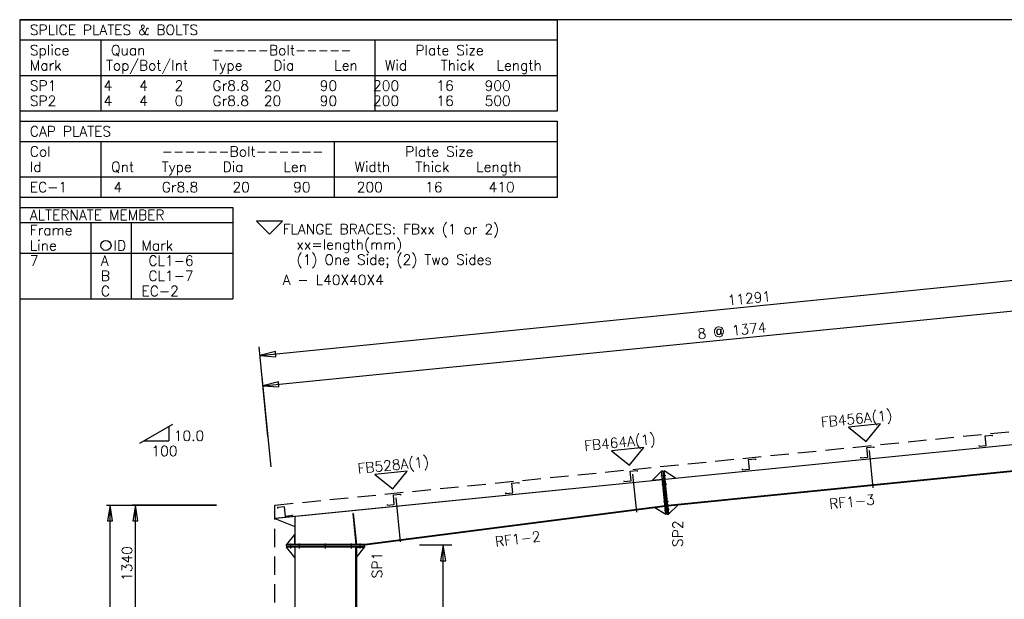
# Model space of a CAD drawing. Header units: millimetres. Extents: x 0 to 28190, y 0 to 19934.
# Tile 3 of 11: x 0 to 11374, y 13238 to 19934. Entities that reach past the tile are written whole.
import ezdxf

# ---------------------------------------------------------------- set-up
doc = ezdxf.new("R2010")
doc.units = ezdxf.units.MM
doc.header["$MEASUREMENT"] = 0
doc.linetypes.add('CONTIN', pattern=[0])
doc.linetypes.add('DASHED', pattern=[319.6, 213.1, -106.5])
doc.layers.get('0').update_dxf_attribs({"linetype": 'CONTIN'})
for name, color, linetype in [('1', 7, 'CONTIN'), ('10', 10, 'CONTIN'), ('11', 7, 'CONTIN'), ('12', 6, 'CONTIN'), ('14', 7, 'CONTIN'), ('2', 6, 'CONTIN'), ('22', 7, 'CONTIN'), ('26', 7, 'CONTIN'), ('3', 7, 'CONTIN'), ('5', 5, 'DASHED')]:
    doc.layers.add(name, color=color, linetype=linetype)
doc.styles.add('SIMPLEX', font='SIMPLEX')

# ---------------------------------------------------------------- blocks, each defined once
blk = doc.blocks.new('RF1CPL', base_point=(0, 11.43))
at = {"layer": '3'}
for p, q in [((0, 11.43), (80.77, 11.43)), ((0, 11.43), (0, 0)), ((80.77, 0), (80.77, 11.43)), ((0, 8.38), (80.77, 8.38)), ((12.19, 8.38), (12.19, 0)), ((47.24, 8.38), (47.24, 0)), ((0, 3.05), (80.77, 3.05)), ((0, 0), (80.77, 0)), ((0, 0), (80.77, 0))]:
    blk.add_line(p, q, dxfattribs=at)
at = {"layer": '1', "style": 'SIMPLEX'}
for s, p in [('CAP PLATES', (1.52, 9.14)), ('Col', (1.52, 6.1)), ('------Bolt------', (21.34, 6.1)), ('Plate Size', (57.91, 6.1)), ('Id', (1.52, 3.81)), ('Qnt', (13.72, 3.81)), ('Type', (21.34, 3.81)), ('Dia', (30.48, 3.81)), ('Len', (39.62, 3.81)), ('Width', (50.29, 3.81)), ('Thick', (59.44, 3.81)), ('Length', (68.58, 3.81)), ('EC-1', (1.52, 0.76)), ('   4', (10.67, 0.76)), ('Gr8.8', (21.34, 0.76)), ('        20', (22.86, 0.76)), ('        90', (32, 0.76)), ('       200', (42.67, 0.76)), ('        16', (51.82, 0.76)), ('       410', (62.48, 0.76))]:
    blk.add_text(s, height=1.524, dxfattribs=at).set_placement(p)
blk = doc.blocks.new('RF1BLT1', base_point=(0, 22.86))
at = {"layer": '3'}
for p, q in [((0, 22.86), (134.62, 22.86)), ((0, 22.86), (0, 0)), ((134.62, 0), (134.62, 22.86)), ((0, 17.78), (134.62, 17.78)), ((20.32, 17.78), (20.32, 0)), ((88.9, 17.78), (88.9, 0)), ((0, 8.89), (134.62, 8.89)), ((0, 0), (134.62, 0)), ((0, 0), (134.62, 0))]:
    blk.add_line(p, q, dxfattribs=at)
at = {"layer": '1', "style": 'SIMPLEX'}
for s, p in [('SPLICE PLATES & BOLTS', (2.54, 19.05)), ('Splice', (2.54, 13.97)), ('Quan', (22.86, 13.97)), ('-----Bolt-----', (48.26, 13.97)), ('Plate Size', (99.06, 13.97)), ('Mark', (2.54, 10.16)), ('Top/Bot/Int', (21.59, 10.16)), ('Type', (48.26, 10.16)), ('Dia', (63.5, 10.16)), ('Len', (78.74, 10.16)), ('Wid', (91.44, 10.16)), ('Thick', (105.41, 10.16)), ('Length', (119.38, 10.16)), ('SP1', (2.54, 5.08)), ('   4', (15.32, 5.08)), ('   4', (24.21, 5.08)), ('   2', (33.1, 5.08)), ('Gr8.8', (48.26, 5.08)), ('        20', (45.99, 5.08)), ('        90', (59.96, 5.08)), ('       200', (75.2, 5.08)), ('        16', (89.17, 5.08)), ('       900', (103.14, 5.08)), ('SP2', (2.54, 1.27)), ('   4', (15.32, 1.27)), ('   4', (24.21, 1.27)), ('   0', (33.1, 1.27)), ('Gr8.8', (48.26, 1.27)), ('        20', (45.99, 1.27)), ('        90', (59.96, 1.27)), ('       200', (75.2, 1.27)), ('        16', (89.17, 1.27)), ('       500', (103.14, 1.27))]:
    blk.add_text(s, height=2.54, dxfattribs=at).set_placement(p)
blk = doc.blocks.new('RF1ID')
for p, q in [((0, 0), (2461.30054, 0)), ((0, 0), (0, -1054.843)), ((2461.30054, 0), (2461.30054, -1054.843)), ((0, -175.80717), (2461.30054, -175.80717)), ((0, -175.80717), (2461.30054, -175.80717)), ((820.433533, -175.80717), (820.433533, -1054.843)), ((1289.25269, -175.80717), (1289.25269, -1054.843)), ((0, -527.42151), (2461.30054, -527.42151)), ((0, -527.42151), (2461.30054, -527.42151)), ((0, -1054.843), (2461.30054, -1054.843)), ((0, -1054.843), (2461.30054, -1054.843)), ((0, -1054.843), (2461.30054, -1054.843))]:
    blk.add_line(p, q)
at = {"layer": '14'}
blk.add_circle((996.240723, -439.51797), 58.602394, dxfattribs=at)
at = {"layer": '14', "style": 'SIMPLEX'}
for s, p in [('ALTERNATE MEMBER', (117.204788, -146.50598)), ('Frame', (117.204788, -322.31317)), ('Line', (117.204788, -498.12033)), ('ID', (1084.14429, -498.12033)), ('Mark', (1406.4574, -498.12033))]:
    blk.add_text(s, height=117.204788, dxfattribs=at).set_placement(p)
at = {"layer": '26', "style": 'SIMPLEX'}
for s, p in [('7', (117.204788, -673.92749)), ('A', (937.638306, -673.92749)), (' CL1-6', (1406.4574, -673.92749)), ('B', (937.638306, -849.73474)), (' CL1-7', (1406.4574, -849.73474)), ('C', (937.638306, -1025.5419)), ('EC-2', (1406.4574, -1025.5419))]:
    blk.add_text(s, height=117.204788, dxfattribs=at).set_placement(p)
blk = doc.blocks.new('MARKER')
for p, q in [((187.527664, 187.527664), (-187.52766, 187.527664)), ((-187.52766, 187.527664), (0, 0)), ((0, 0), (187.527664, 187.527664))]:
    blk.add_line(p, q)
blk = doc.blocks.new('RF1FBR')
at = {"xscale": 0.8, "yscale": 0.8, "zscale": 0.8}
blk.add_blockref('MARKER', (179.323334, -351.61435), dxfattribs=at)
at = {"layer": '14', "style": 'SIMPLEX'}
for s, p in [('FLANGE BRACES: FBxx (1 or 2)', (331.689545, -351.61435)), ('  xx=length(mm)', (331.689545, -527.42151)), ('  (1) One Side; (2) Two Sides', (331.689545, -703.2287)), ('A - L40X40X4', (331.689545, -937.63831))]:
    blk.add_text(s, height=117.204788, dxfattribs=at).set_placement(p)
blk = doc.blocks.new('ZCOL')
for p, q in [((10.2, 0), (0, 0)), ((0, 0), (0, -25.4)), ((10.2, -2.5), (10.2, 0)), ((-10.2, -25.4), (-10.2, -22.9)), ((0, -25.4), (-10.2, -25.4))]:
    blk.add_line(p, q)
blk = doc.blocks.new('ARROWF')
for p, q in [((0, 0), (-183, 30)), ((-183, 30), (-183, -30)), ((-183, -30), (0, 0))]:
    blk.add_line(p, q)

msp = doc.modelspace()

# ---------------------------------------------------------------- linework, layer by layer
at = {"layer": '1'}
for p, q in [((7456.2, 14625.7), (11623.9, 15042.5)), ((11624.4, 15037.5), (7456.7, 14620.8)), ((11624.4, 15037.5), (7456.7, 14620.8)), ((9814, 14955.6), (9857, 14526)), ((7079.9, 14682.1), (7123.7, 14243.8)), ((7304.9, 14610.6), (7414.9, 14717.1)), ((7430.8, 14718.7), (7414.9, 14717.1)), ((7464.7, 14219.6), (7414.9, 14717.1)), ((7414.9, 14717.1), (7414.9, 14717.1)), ((7424.4, 14622.6), (7414.9, 14717.1)), ((7430.8, 14718.7), (7446.7, 14720.3)), ((7430.8, 14718.7), (7480.6, 14221.2)), ((7430.8, 14718.7), (7480.6, 14221.2)), ((7496.5, 14222.7), (7446.7, 14720.3)), ((7575.6, 14637.7), (7446.7, 14720.3)), ((7446.7, 14720.3), (7446.7, 14720.3)), ((7456.2, 14625.7), (7446.7, 14720.3)), ((11654.3, 14739), (7486.5, 14322.2)), ((11654.3, 14739), (7486.5, 14322.2)), ((7487, 14317.3), (11654.8, 14734)), ((2957.7, 14175.9), (7424.4, 14622.6)), ((7424.9, 14617.6), (2958.2, 14170.9)), ((7424.9, 14617.6), (3183.7, 14193.5)), ((7424.4, 14622.6), (7304.9, 14610.6)), ((7407.2, 14666.1), (7464.4, 14671.8)), ((7407.2, 14666.1), (7464.4, 14671.8)), ((7417.2, 14566.6), (7474.3, 14572.3)), ((7417.2, 14566.6), (7474.3, 14572.3)), ((7424.9, 14617.6), (7424.4, 14622.6)), ((7424.9, 14617.6), (7454.7, 14318.6)), ((7456.2, 14625.7), (7575.6, 14637.7)), ((7456.7, 14620.8), (7456.2, 14625.7)), ((7486.5, 14322.2), (7456.7, 14620.8)), ((4345.8, 14408.7), (4396.6, 13901.4)), ((7437.1, 14367.6), (7494.2, 14373.3)), ((7437.1, 14367.6), (7494.2, 14373.3)), ((3853.8, 14229.8), (3847.9, 14229.2)), ((3853.8, 14229.8), (3847.9, 14229.2)), ((3847.9, 14229.2), (3883.7, 13871)), ((3847.9, 14229.2), (3883.7, 13871)), ((3853.8, 14229.8), (3889.7, 13871.6)), ((3853.8, 14229.8), (3889.7, 13871.6)), ((7454.7, 14318.6), (3986.7, 13871.3)), ((7454.6, 14318.6), (3986.7, 13871.3)), ((3987.3, 13866.3), (7455.2, 14313.6)), ((7455.2, 14313.6), (7336.2, 14298.3)), ((7336.2, 14298.3), (7464.7, 14219.6)), ((7447, 14268), (7504.2, 14273.8)), ((7447, 14268), (7504.2, 14273.8)), ((7454.6, 14318.6), (7455.2, 14313.6)), ((7455.2, 14313.6), (7464.7, 14219.6)), ((7480.6, 14221.2), (7464.7, 14219.6)), ((7464.7, 14219.6), (7464.7, 14219.6)), ((7480.6, 14221.2), (7496.5, 14222.7)), ((7486.5, 14322.2), (7486.5, 14322.2)), ((7486.5, 14322.2), (7487, 14317.3)), ((7487, 14317.3), (7606.4, 14329.2)), ((7487, 14317.3), (7496.5, 14222.7)), ((7606.4, 14329.2), (7496.5, 14222.7)), ((7496.5, 14222.7), (7496.5, 14222.7)), ((3178.7, 14193), (2948.7, 14170)), ((2948.7, 14170), (3178.7, 14078)), ((2958.2, 14170.9), (2957.7, 14175.9)), ((3183.7, 14193), (3178.7, 14193)), ((3178.7, 14193), (3178.7, 13871.3)), ((3183.7, 13871.3), (3183.7, 14193.5)), ((3183.7, 13871.3), (3183.7, 14193)), ((3178.7, 13991.3), (3083.7, 13871.3)), ((3178.7, 13871.3), (3178.7, 13991.3)), ((3133.7, 13826.6), (3133.7, 13884)), ((3133.7, 13826.6), (3133.7, 13884)), ((3233.7, 13826.6), (3233.7, 13884)), ((3233.7, 13826.6), (3233.7, 13884)), ((3533.7, 13826.6), (3533.7, 13884)), ((3533.7, 13826.6), (3533.7, 13884)), ((3833.7, 13826.6), (3833.7, 13884)), ((3833.7, 13826.6), (3833.7, 13884)), ((3933.7, 13826.6), (3933.7, 13884)), ((3933.7, 13826.6), (3933.7, 13884)), ((3983.7, 13871.3), (3083.7, 13871.3)), ((3083.7, 13855.3), (3083.7, 13871.3)), ((3083.7, 13871.3), (3083.7, 13871.3)), ((3178.7, 13871.3), (3083.7, 13871.3)), ((3083.7, 13855.3), (3983.7, 13855.3)), ((3083.7, 13855.3), (3083.7, 13839.3)), ((3083.7, 13855.3), (3983.7, 13855.3)), ((3983.7, 13839.3), (3083.7, 13839.3)), ((3177.7, 13719.3), (3083.7, 13839.3)), ((3083.7, 13839.3), (3083.7, 13839.3)), ((3177.7, 13839.3), (3083.7, 13839.3)), ((3183.7, 13839.3), (3177.7, 13839.3)), ((3177.7, 13839.3), (3177.7, 5921.6)), ((3177.7, 13839.3), (3177.7, 13719.3)), ((3183.7, 13871.3), (3178.7, 13871.3)), ((3986.7, 13871.3), (3183.7, 13871.3)), ((3883.7, 13839.3), (3183.7, 13839.3)), ((3183.7, 9921.6), (3183.7, 13839.3)), ((3183.7, 5921.6), (3183.7, 13839.3)), ((3889.7, 13871.6), (3883.7, 13871)), ((3889.7, 13871.6), (3883.7, 13871)), ((3883.7, 9921.6), (3883.7, 13839.3)), ((3883.7, 13839.3), (3883.7, 13839.3)), ((3883.7, 9921.6), (3883.7, 13839.3)), ((3883.7, 13839.3), (3889.7, 13839.3)), ((3889.7, 13839.3), (3889.7, 9921.6)), ((3889.7, 13839.3), (3889.7, 13719.3)), ((3889.7, 13719.3), (3983.7, 13839.3)), ((3889.7, 13839.3), (3983.7, 13839.3)), ((3983.7, 13855.3), (3983.7, 13871.3)), ((3983.7, 13855.3), (3983.7, 13839.3)), ((3983.7, 13839.3), (3983.7, 13839.3)), ((3986.7, 13871.3), (3987.3, 13866.3))]:
    msp.add_line(p, q, dxfattribs=at)
at = {"layer": '12'}
for p, q in [((2903.3, 14769.8), (2799.8, 15804.5)), ((1004.4, 14325.6), (2274.2, 14325.6)), ((2274.2, 14325.6), (1297.4, 14325.6)), ((4618.8, 13866.3), (4993.8, 13866.3))]:
    msp.add_line(p, q, dxfattribs=at)
at = {"layer": '2'}
for p, q in [((2775, 16052.6), (14010, 17176.1)), ((2810, 15702.7), (14045, 16826.2)), ((2868.3, 15119.6), (2764.8, 16154.4)), ((1043.5, 5905.6), (1043.5, 14325.6)), ((1336.5, 5905.6), (1336.5, 14325.6)), ((4891.5, 5905.6), (4891.5, 13866.3))]:
    msp.add_line(p, q, dxfattribs=at)
at = {"layer": '22'}
for p, q in [((28189.6, 19934), (0, 19934)), ((0, 19934), (0, 0))]:
    msp.add_line(p, q, dxfattribs=at)
at = {"layer": '3'}
for p, q in [((1388.9, 15040.3), (1770.5, 15260.7)), ((1721.8, 15232.6), (1721.8, 15068.5)), ((1437.6, 15068.5), (1721.8, 15068.5))]:
    msp.add_line(p, q, dxfattribs=at)
at = {"layer": '5'}
for p, q in [((2947.7, 14325.6), (14182.7, 15449.1)), ((2947.7, 8405.6), (2947.7, 14325.6))]:
    msp.add_line(p, q, dxfattribs=at)

# ---------------------------------------------------------------- block references
for name, p, xscale, yscale, zscale in [('RF1BLT1', (0, 19934), 46.14361569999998, 46.14361569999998, 46.14361569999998), ('RF1CPL', (0, 18762), 76.90602870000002, 76.90602870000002, 76.90602870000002)]:
    msp.add_blockref(name, p, dxfattribs=dict(xscale=xscale, yscale=yscale, zscale=zscale))
for name, p in [('RF1ID', (0, 17765.8)), ('RF1FBR', (2705.7, 17806.6))]:
    msp.add_blockref(name, p)
at = {"layer": '10', "rotation": 5.71059464}
for p, xscale, yscale, zscale in [((11163.1, 15015.6), -7.999999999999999, -4.4055119, -4.4055119), ((9796, 14878.9), -7.999999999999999, -4.4055119, -4.4055119), ((8428.9, 14742.2), -7.999999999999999, -4.4055119, -4.4055119), ((7061.9, 14605.4), -7.999999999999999, -4.4055119, -4.4055119), ((5694.9, 14468.7), -7.999999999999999, -4.4055119, -4.4055119), ((4327.8, 14332), -7.999999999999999, -4.4055119, -4.4055119), ((3070.5, 14196.1), 7.999999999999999, -4.405498, -4.405498)]:
    msp.add_blockref('ZCOL', p, dxfattribs=dict(at, xscale=xscale, yscale=yscale, zscale=zscale))
at = {"layer": '2'}
for p, rotation in [((2775, 16052.6), 185.7106019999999), ((2810, 15702.7), 185.7106019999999), ((1043.5, 14325.6), 90), ((1336.5, 14325.6), 90), ((4891.5, 13866.3), 90)]:
    msp.add_blockref('ARROWF', p, dxfattribs=dict(at, rotation=rotation))
at = {"layer": '3', "rotation": 5.71059464}
for p in [(9777.9, 15060.1), (7043.7, 14786.6), (4309.7, 14513.2)]:
    msp.add_blockref('MARKER', p, dxfattribs=at)

# ---------------------------------------------------------------- texts
at = {"layer": '11', "style": 'SIMPLEX'}
for s, rotation, p in [('11291', 5.71059, (8184.5, 16632.8)), ('8 @ 1374', 5.71059, (7836.7, 16244.7)), ('1340', 90.00021, (1297.4, 13450.5))]:
    msp.add_text(s, height=117.2, rotation=rotation, dxfattribs=at).set_placement(p)
at = {"layer": '3', "style": 'SIMPLEX'}
for s, rotation, p in [('FB456A(1)', 5.71059, (9260.8, 15225.1)), ('FB464A(1)', 5.71059, (6526.6, 14951.7)), ('FB528A(1)', 5.71059, (3909.2, 14689.9)), (' RF1-3', 5.71059, (9278.2, 14272.8)), ('SP2', 90, (7659.2, 13841.3)), (' RF1-2', 7.15551, (5419.7, 13833.9)), ('SP1', 90, (4186.8, 13479.8))]:
    msp.add_text(s, height=117.2, rotation=rotation, dxfattribs=at).set_placement(p)
for s, p in [('10.0', (1780.4, 15068.5)), ('100', (1521.1, 14892.7))]:
    msp.add_text(s, height=117.2, dxfattribs=at).set_placement(p)

doc.saveas('drawing.dxf')
